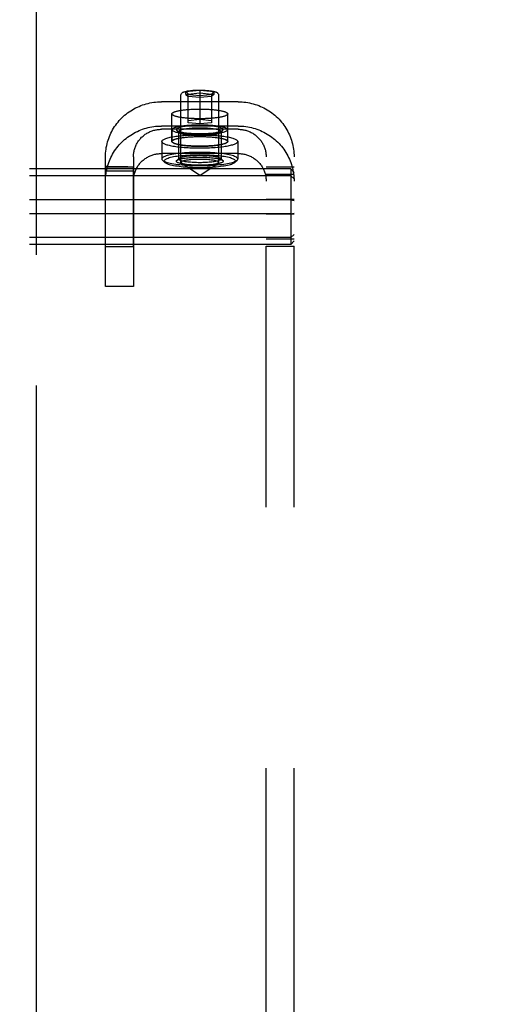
# Model space of a CAD drawing. Header units: inches. Extents: x 0 to 212, y 0 to 138.
# Tile 18 of 33: x 67.89 to 69.99, y 72.98 to 77.39. Entities that reach past the tile are written whole.
import ezdxf

# ---------------------------------------------------------------- set-up
doc = ezdxf.new("R2010")
doc.units = ezdxf.units.IN
doc.header["$LTSCALE"] = 11.6875
doc.header["$MEASUREMENT"] = 0
doc.linetypes.add('HIDDEN', pattern=[0.2, 0.1, -0.1])
doc.linetypes.add('PHANTOM', pattern=[0.8, 0.45, -0.05, 0.1, -0.05, 0.1, -0.05])
doc.layers.get('0').update_dxf_attribs({"linetype": 'CONTINUOUS'})
for name, color, linetype in [('02___PRT_ALL_AXES', 7, 'CONTINUOUS'), ('AVAILABLE_DOOR_SPACE', 7, 'CONTINUOUS'), ('DEFAULT_2', 8, 'HIDDEN'), ('DIMENSIONS', 7, 'CONTINUOUS')]:
    doc.layers.add(name, color=color, linetype=linetype)
doc.styles.get("Standard").update_dxf_attribs({"font": 'arial.ttf'})
doc.dimstyles.new('DIMSTYLE_1', dxfattribs={"dimtxt": 0.9375, "dimasz": 1.25, "dimexe": 0.09, "dimexo": 0.07, "dimgap": 0.0375, "dimtad": 0, "dimtih": 1, "dimtoh": 1, "dimzin": 4, "dimdsep": 46, "dimtxsty": 'Standard', "dimblk": '_FILLED', "dimblk1": '_FILLED', "dimblk2": '_FILLED', "dimcen": 0.09, "dimazin": 1, "dimtfac": 1, "dimtdec": 3, "dimtofl": 0, "dimtmove": 0, "dimatfit": 3, "dimldrblk": '_FILLED', "dimfxl": 0, "dimtolj": 1, "dimtzin": 4, "dimarcsym": 0})

# ---------------------------------------------------------------- blocks, each defined once
blk = doc.blocks.new('_FILLED')
at = {"color": 0, "linetype": 'ByBlock'}
blk.add_solid([(0, 0), (-1, 0.2), (-1, -0.2)], dxfattribs=at)
blk = doc.blocks.new('*D8')
at = {"layer": 'DIMENSIONS', "color": 2, "linetype": 'Continuous'}
for p, q in [((67.965, 86.5326), (77.4519, 86.5326)), ((91.1525, 86.5326), (81.6655, 86.5326))]:
    blk.add_line(p, q, dxfattribs=at)
at = {"layer": 'DIMENSIONS', "color": 2, "linetype": 'Continuous', "xscale": 1.25, "yscale": 1.25, "zscale": 1.25, "rotation": 180}
blk.add_blockref('_FILLED', (67.965, 86.5326), dxfattribs=at)
at = {"layer": 'DIMENSIONS', "color": 2, "linetype": 'Continuous', "xscale": 1.25, "yscale": 1.25, "zscale": 1.25}
blk.add_blockref('_FILLED', (91.1525, 86.5326), dxfattribs=at)
at = {"layer": 'DIMENSIONS', "color": 2, "linetype": 'Continuous', "insert": (79.5587, 87.0014), "char_height": 0.9375, "width": 3.276022, "attachment_point": 2, "line_spacing_factor": 0.9}
blk.add_mtext('23.19', dxfattribs=at)

msp = doc.modelspace()

# ---------------------------------------------------------------- linework, layer by layer
at = {"layer": '02___PRT_ALL_AXES', "color": 8, "linetype": 'HIDDEN'}
for p, q in [((68.572, 76.8455), (68.572, 76.9686)), ((68.822, 76.8455), (68.822, 76.9686)), ((68.5725, 76.8987), (68.5725, 76.8455)), ((68.8215, 76.8987), (68.8215, 76.8455)), ((68.527, 76.8455), (68.527, 76.7668)), ((68.867, 76.8455), (68.867, 76.7668)), ((68.275, 76.7317), (68.4, 76.7317)), ((68.275, 76.7206), (68.2751, 76.7278)), ((68.275, 76.7159), (68.275, 76.7206)), ((68.2751, 76.7278), (68.2751, 76.7303)), ((68.3337, 76.732), (68.3109, 76.7324)), ((68.4, 76.7315), (68.4, 76.7317)), ((68.4, 76.7274), (68.4, 76.7291)), ((68.4, 76.7253), (68.4, 76.7274)), ((68.4, 76.7168), (68.4, 76.7253)), ((68.275, 76.3731), (68.275, 76.7159)), ((68.275, 76.7132), (68.4, 76.7132)), ((68.4, 76.3731), (68.4, 76.7168)), ((68.4, 76.3731), (68.275, 76.3731))]:
    msp.add_line(p, q, dxfattribs=at)
for points in [[(68.572, 76.9686), (68.5721, 76.9695), (68.5724, 76.9704), (68.5729, 76.9713), (68.5737, 76.9722), (68.5746, 76.9731), (68.5758, 76.974), (68.5772, 76.9748), (68.5787, 76.9757), (68.5805, 76.9765), (68.5825, 76.9774), (68.5847, 76.9782), (68.587, 76.979), (68.5896, 76.9798), (68.5923, 76.9805), (68.5952, 76.9813), (68.5983, 76.982), (68.6016, 76.9827), (68.605, 76.9833), (68.6086, 76.984), (68.6123, 76.9846), (68.6162, 76.9852), (68.6202, 76.9858), (68.6243, 76.9863), (68.6286, 76.9868), (68.633, 76.9873), (68.6375, 76.9877), (68.6421, 76.9881), (68.6467, 76.9885), (68.6515, 76.9889), (68.6564, 76.9892), (68.6613, 76.9894), (68.6663, 76.9897), (68.6713, 76.9899), (68.6764, 76.9901), (68.6815, 76.9902), (68.6866, 76.9903), (68.6918, 76.9903), (68.697, 76.9903)], [(68.697, 76.9903), (68.7021, 76.9903), (68.7073, 76.9903), (68.7124, 76.9902), (68.7175, 76.9901), (68.7226, 76.9899), (68.7276, 76.9897), (68.7326, 76.9894), (68.7375, 76.9892), (68.7424, 76.9889), (68.7472, 76.9885), (68.7519, 76.9881), (68.7565, 76.9877), (68.7609, 76.9873), (68.7653, 76.9868), (68.7696, 76.9863), (68.7737, 76.9858), (68.7777, 76.9852), (68.7816, 76.9846), (68.7853, 76.984), (68.7889, 76.9833), (68.7923, 76.9827), (68.7956, 76.982), (68.7987, 76.9813), (68.8016, 76.9805), (68.8043, 76.9798), (68.8069, 76.979), (68.8093, 76.9782), (68.8114, 76.9774), (68.8134, 76.9765), (68.8152, 76.9757), (68.8168, 76.9748), (68.8181, 76.974), (68.8193, 76.9731), (68.8203, 76.9722), (68.821, 76.9713), (68.8215, 76.9704), (68.8219, 76.9695), (68.822, 76.9686)], [(68.697, 76.9469), (68.6918, 76.947), (68.6866, 76.947), (68.6815, 76.9471), (68.6764, 76.9472), (68.6713, 76.9474), (68.6663, 76.9476), (68.6613, 76.9478), (68.6564, 76.9481), (68.6515, 76.9484), (68.6467, 76.9488), (68.6421, 76.9491), (68.6375, 76.9496), (68.633, 76.95), (68.6286, 76.9505), (68.6243, 76.951), (68.6202, 76.9515), (68.6162, 76.9521), (68.6123, 76.9527), (68.6086, 76.9533), (68.605, 76.9539), (68.6016, 76.9546), (68.5983, 76.9553), (68.5952, 76.956), (68.5923, 76.9568), (68.5896, 76.9575), (68.587, 76.9583), (68.5847, 76.9591), (68.5825, 76.9599), (68.5805, 76.9608), (68.5787, 76.9616), (68.5772, 76.9624), (68.5758, 76.9633), (68.5746, 76.9642), (68.5737, 76.9651), (68.5729, 76.966), (68.5724, 76.9668), (68.5721, 76.9677), (68.572, 76.9686)], [(68.822, 76.9686), (68.8219, 76.9677), (68.8215, 76.9668), (68.821, 76.966), (68.8203, 76.9651), (68.8193, 76.9642), (68.8181, 76.9633), (68.8168, 76.9624), (68.8152, 76.9616), (68.8134, 76.9608), (68.8114, 76.9599), (68.8093, 76.9591), (68.8069, 76.9583), (68.8043, 76.9575), (68.8016, 76.9568), (68.7987, 76.956), (68.7956, 76.9553), (68.7923, 76.9546), (68.7889, 76.9539), (68.7853, 76.9533), (68.7816, 76.9527), (68.7777, 76.9521), (68.7737, 76.9515), (68.7696, 76.951), (68.7653, 76.9505), (68.7609, 76.95), (68.7565, 76.9496), (68.7519, 76.9491), (68.7472, 76.9488), (68.7424, 76.9484), (68.7375, 76.9481), (68.7326, 76.9478), (68.7276, 76.9476), (68.7226, 76.9474), (68.7175, 76.9472), (68.7124, 76.9471), (68.7073, 76.947), (68.7021, 76.947), (68.697, 76.9469)], [(68.5725, 76.8987), (68.5727, 76.9), (68.5734, 76.9013), (68.5745, 76.9026), (68.5761, 76.9039), (68.5781, 76.9052), (68.5805, 76.9064), (68.5834, 76.9076), (68.5867, 76.9088), (68.5904, 76.9099), (68.5945, 76.911), (68.599, 76.9121), (68.6038, 76.9131), (68.6089, 76.914), (68.6144, 76.9149), (68.6202, 76.9157), (68.6262, 76.9165), (68.6326, 76.9172), (68.6391, 76.9179), (68.6459, 76.9184), (68.6528, 76.9189), (68.6599, 76.9194), (68.6672, 76.9197), (68.6745, 76.92), (68.682, 76.9202), (68.6894, 76.9203), (68.697, 76.9203), (68.7045, 76.9203), (68.712, 76.9202), (68.7194, 76.92), (68.7268, 76.9197), (68.734, 76.9194), (68.7411, 76.9189), (68.7481, 76.9184), (68.7548, 76.9179), (68.7614, 76.9172), (68.7677, 76.9165), (68.7737, 76.9157), (68.7795, 76.9149), (68.785, 76.914), (68.7901, 76.9131), (68.795, 76.9121), (68.7994, 76.911), (68.8035, 76.9099), (68.8072, 76.9088), (68.8105, 76.9076), (68.8134, 76.9064), (68.8158, 76.9052), (68.8178, 76.9039), (68.8194, 76.9026), (68.8206, 76.9013), (68.8212, 76.9), (68.8215, 76.8987)], [(68.5725, 76.8987), (68.5727, 76.8974), (68.5734, 76.8961), (68.5745, 76.8948), (68.5761, 76.8935), (68.5781, 76.8923), (68.5805, 76.8911), (68.5834, 76.8898), (68.5867, 76.8887), (68.5904, 76.8875), (68.5945, 76.8864), (68.599, 76.8854), (68.6038, 76.8844), (68.6089, 76.8834), (68.6144, 76.8825), (68.6202, 76.8817), (68.6262, 76.8809), (68.6326, 76.8802), (68.6391, 76.8796), (68.6459, 76.879), (68.6528, 76.8785), (68.6599, 76.8781), (68.6672, 76.8777), (68.6745, 76.8775), (68.682, 76.8773), (68.6894, 76.8771), (68.697, 76.8771), (68.7045, 76.8771), (68.712, 76.8773), (68.7194, 76.8775), (68.7268, 76.8777), (68.734, 76.8781), (68.7411, 76.8785), (68.7481, 76.879), (68.7548, 76.8796), (68.7614, 76.8802), (68.7677, 76.8809), (68.7737, 76.8817), (68.7795, 76.8825), (68.785, 76.8834), (68.7901, 76.8844), (68.795, 76.8854), (68.7994, 76.8864), (68.8035, 76.8875), (68.8072, 76.8887), (68.8105, 76.8898), (68.8134, 76.8911), (68.8158, 76.8923), (68.8178, 76.8935), (68.8194, 76.8948), (68.8206, 76.8961), (68.8212, 76.8974), (68.8215, 76.8987)], [(68.527, 76.8455), (68.5272, 76.8471), (68.5279, 76.8486), (68.5291, 76.8502), (68.5307, 76.8517), (68.5328, 76.8532), (68.5353, 76.8547), (68.5383, 76.8561), (68.5417, 76.8575), (68.5455, 76.8589), (68.5497, 76.8603), (68.5544, 76.8616), (68.5594, 76.8629), (68.5648, 76.8641), (68.5706, 76.8653), (68.5768, 76.8664), (68.5832, 76.8675), (68.59, 76.8685), (68.597, 76.8694), (68.6044, 76.8703), (68.612, 76.8711), (68.6198, 76.8718), (68.6278, 76.8725), (68.636, 76.8731), (68.6444, 76.8736), (68.653, 76.8741), (68.6616, 76.8744), (68.6704, 76.8747), (68.6792, 76.8749), (68.6881, 76.875), (68.697, 76.8751), (68.7059, 76.875), (68.7147, 76.8749), (68.7236, 76.8747), (68.7323, 76.8744), (68.741, 76.8741), (68.7495, 76.8736), (68.7579, 76.8731), (68.7661, 76.8725), (68.7741, 76.8718), (68.782, 76.8711), (68.7895, 76.8703), (68.7969, 76.8694), (68.8039, 76.8685), (68.8107, 76.8675), (68.8172, 76.8664), (68.8233, 76.8653), (68.8291, 76.8641), (68.8345, 76.8629), (68.8395, 76.8616), (68.8442, 76.8603), (68.8484, 76.8589), (68.8523, 76.8575), (68.8557, 76.8561), (68.8586, 76.8547), (68.8612, 76.8532), (68.8632, 76.8517), (68.8649, 76.8502), (68.866, 76.8486), (68.8667, 76.8471), (68.867, 76.8455)], [(68.572, 76.8455), (68.5721, 76.8464), (68.5724, 76.8473), (68.5729, 76.8482), (68.5737, 76.8491), (68.5746, 76.85), (68.5758, 76.8509), (68.5772, 76.8517), (68.5787, 76.8526), (68.5805, 76.8534), (68.5825, 76.8543), (68.5847, 76.8551), (68.587, 76.8559), (68.5896, 76.8567), (68.5923, 76.8574), (68.5952, 76.8582), (68.5983, 76.8589), (68.6016, 76.8596), (68.605, 76.8602), (68.6086, 76.8609), (68.6123, 76.8615), (68.6162, 76.8621), (68.6202, 76.8627), (68.6243, 76.8632), (68.6286, 76.8637), (68.633, 76.8642), (68.6375, 76.8646), (68.6421, 76.865), (68.6467, 76.8654), (68.6515, 76.8658), (68.6564, 76.8661), (68.6613, 76.8663), (68.6663, 76.8666), (68.6713, 76.8668), (68.6764, 76.8669), (68.6815, 76.8671), (68.6866, 76.8672), (68.6918, 76.8672), (68.697, 76.8672)], [(68.5725, 76.8455), (68.5727, 76.8468), (68.5734, 76.8481), (68.5745, 76.8494), (68.5761, 76.8507), (68.5781, 76.852), (68.5805, 76.8532), (68.5834, 76.8544), (68.5867, 76.8556), (68.5904, 76.8567), (68.5945, 76.8578), (68.599, 76.8589), (68.6038, 76.8599), (68.6089, 76.8608), (68.6144, 76.8617), (68.6202, 76.8626), (68.6262, 76.8633), (68.6326, 76.864), (68.6391, 76.8647), (68.6459, 76.8653), (68.6528, 76.8658), (68.6599, 76.8662), (68.6672, 76.8665), (68.6745, 76.8668), (68.682, 76.867), (68.6894, 76.8671), (68.697, 76.8672), (68.7045, 76.8671), (68.712, 76.867), (68.7194, 76.8668), (68.7268, 76.8665), (68.734, 76.8662), (68.7411, 76.8658), (68.7481, 76.8653), (68.7548, 76.8647), (68.7614, 76.864), (68.7677, 76.8633), (68.7737, 76.8626), (68.7795, 76.8617), (68.785, 76.8608), (68.7901, 76.8599), (68.795, 76.8589), (68.7994, 76.8578), (68.8035, 76.8567), (68.8072, 76.8556), (68.8105, 76.8544), (68.8134, 76.8532), (68.8158, 76.852), (68.8178, 76.8507), (68.8194, 76.8494), (68.8206, 76.8481), (68.8212, 76.8468), (68.8215, 76.8455)], [(68.697, 76.8672), (68.7021, 76.8672), (68.7073, 76.8672), (68.7124, 76.8671), (68.7175, 76.8669), (68.7226, 76.8668), (68.7276, 76.8666), (68.7326, 76.8663), (68.7375, 76.8661), (68.7424, 76.8658), (68.7472, 76.8654), (68.7519, 76.865), (68.7565, 76.8646), (68.7609, 76.8642), (68.7653, 76.8637), (68.7696, 76.8632), (68.7737, 76.8627), (68.7777, 76.8621), (68.7816, 76.8615), (68.7853, 76.8609), (68.7889, 76.8602), (68.7923, 76.8596), (68.7956, 76.8589), (68.7987, 76.8582), (68.8016, 76.8574), (68.8043, 76.8567), (68.8069, 76.8559), (68.8093, 76.8551), (68.8114, 76.8543), (68.8134, 76.8534), (68.8152, 76.8526), (68.8168, 76.8517), (68.8181, 76.8509), (68.8193, 76.85), (68.8203, 76.8491), (68.821, 76.8482), (68.8215, 76.8473), (68.8219, 76.8464), (68.822, 76.8455)], [(68.527, 76.8455), (68.5272, 76.844), (68.5279, 76.8425), (68.5291, 76.8409), (68.5307, 76.8394), (68.5328, 76.8379), (68.5353, 76.8364), (68.5383, 76.835), (68.5417, 76.8335), (68.5455, 76.8321), (68.5497, 76.8308), (68.5544, 76.8295), (68.5594, 76.8282), (68.5648, 76.827), (68.5706, 76.8258), (68.5768, 76.8247), (68.5832, 76.8236), (68.59, 76.8226), (68.597, 76.8217), (68.6044, 76.8208), (68.612, 76.82), (68.6198, 76.8192), (68.6278, 76.8186), (68.636, 76.818), (68.6444, 76.8175), (68.653, 76.817), (68.6616, 76.8167), (68.6704, 76.8164), (68.6792, 76.8162), (68.6881, 76.8161), (68.697, 76.816), (68.7059, 76.8161), (68.7147, 76.8162), (68.7236, 76.8164), (68.7323, 76.8167), (68.741, 76.817), (68.7495, 76.8175), (68.7579, 76.818), (68.7661, 76.8186), (68.7741, 76.8192), (68.782, 76.82), (68.7895, 76.8208), (68.7969, 76.8217), (68.8039, 76.8226), (68.8107, 76.8236), (68.8172, 76.8247), (68.8233, 76.8258), (68.8291, 76.827), (68.8345, 76.8282), (68.8395, 76.8295), (68.8442, 76.8308), (68.8484, 76.8321), (68.8523, 76.8335), (68.8557, 76.835), (68.8586, 76.8364), (68.8612, 76.8379), (68.8632, 76.8394), (68.8649, 76.8409), (68.866, 76.8425), (68.8667, 76.844), (68.867, 76.8455)], [(68.697, 76.8238), (68.6918, 76.8239), (68.6866, 76.8239), (68.6815, 76.824), (68.6764, 76.8241), (68.6713, 76.8243), (68.6663, 76.8245), (68.6613, 76.8247), (68.6564, 76.825), (68.6515, 76.8253), (68.6467, 76.8257), (68.6421, 76.826), (68.6375, 76.8264), (68.633, 76.8269), (68.6286, 76.8274), (68.6243, 76.8279), (68.6202, 76.8284), (68.6162, 76.829), (68.6123, 76.8296), (68.6086, 76.8302), (68.605, 76.8308), (68.6016, 76.8315), (68.5983, 76.8322), (68.5952, 76.8329), (68.5923, 76.8337), (68.5896, 76.8344), (68.587, 76.8352), (68.5847, 76.836), (68.5825, 76.8368), (68.5805, 76.8376), (68.5787, 76.8385), (68.5772, 76.8393), (68.5758, 76.8402), (68.5746, 76.8411), (68.5737, 76.842), (68.5729, 76.8429), (68.5724, 76.8437), (68.5721, 76.8446), (68.572, 76.8455)], [(68.5725, 76.8455), (68.5727, 76.8442), (68.5734, 76.8429), (68.5745, 76.8416), (68.5761, 76.8404), (68.5781, 76.8391), (68.5805, 76.8379), (68.5834, 76.8367), (68.5867, 76.8355), (68.5904, 76.8344), (68.5945, 76.8333), (68.599, 76.8322), (68.6038, 76.8312), (68.6089, 76.8303), (68.6144, 76.8294), (68.6202, 76.8285), (68.6262, 76.8277), (68.6326, 76.827), (68.6391, 76.8264), (68.6459, 76.8258), (68.6528, 76.8253), (68.6599, 76.8249), (68.6672, 76.8245), (68.6745, 76.8243), (68.682, 76.8241), (68.6894, 76.824), (68.697, 76.8239), (68.7045, 76.824), (68.712, 76.8241), (68.7194, 76.8243), (68.7268, 76.8245), (68.734, 76.8249), (68.7411, 76.8253), (68.7481, 76.8258), (68.7548, 76.8264), (68.7614, 76.827), (68.7677, 76.8277), (68.7737, 76.8285), (68.7795, 76.8294), (68.785, 76.8303), (68.7901, 76.8312), (68.795, 76.8322), (68.7994, 76.8333), (68.8035, 76.8344), (68.8072, 76.8355), (68.8105, 76.8367), (68.8134, 76.8379), (68.8158, 76.8391), (68.8178, 76.8404), (68.8194, 76.8416), (68.8206, 76.8429), (68.8212, 76.8442), (68.8215, 76.8455)], [(68.822, 76.8455), (68.8219, 76.8446), (68.8215, 76.8437), (68.821, 76.8429), (68.8203, 76.842), (68.8193, 76.8411), (68.8181, 76.8402), (68.8168, 76.8393), (68.8152, 76.8385), (68.8134, 76.8376), (68.8114, 76.8368), (68.8093, 76.836), (68.8069, 76.8352), (68.8043, 76.8344), (68.8016, 76.8337), (68.7987, 76.8329), (68.7956, 76.8322), (68.7923, 76.8315), (68.7889, 76.8308), (68.7853, 76.8302), (68.7816, 76.8296), (68.7777, 76.829), (68.7737, 76.8284), (68.7696, 76.8279), (68.7653, 76.8274), (68.7609, 76.8269), (68.7565, 76.8264), (68.7519, 76.826), (68.7472, 76.8257), (68.7424, 76.8253), (68.7375, 76.825), (68.7326, 76.8247), (68.7276, 76.8245), (68.7226, 76.8243), (68.7175, 76.8241), (68.7124, 76.824), (68.7073, 76.8239), (68.7021, 76.8239), (68.697, 76.8238)], [(68.275, 76.7331), (68.275, 76.733), (68.275, 76.7327), (68.275, 76.7323), (68.275, 76.7317)], [(68.2751, 76.7303), (68.2751, 76.7313), (68.2751, 76.732), (68.2751, 76.7325), (68.275, 76.7329), (68.275, 76.733), (68.275, 76.7331)], [(68.3109, 76.7324), (68.2867, 76.7328), (68.275, 76.7331)], [(68.375, 76.7317), (68.3652, 76.7317), (68.3551, 76.7318), (68.3446, 76.7319), (68.3337, 76.732)], [(68.4, 76.7291), (68.4, 76.7297), (68.4, 76.7303), (68.4, 76.7315)]]:
    msp.add_lwpolyline(points, dxfattribs=at)
at = {"layer": 'AVAILABLE_DOOR_SPACE', "color": 4, "linetype": 'PHANTOM'}
msp.add_line((67.965, 103.8031), (67.965, 47.5531), dxfattribs=at)
at = {"layer": 'DEFAULT_2', "color": 8, "linetype": 'HIDDEN'}
for p, q in [((68.6345, 77.0685), (68.697, 77.0748)), ((68.697, 77.0748), (68.697, 76.9237)), ((68.697, 77.0748), (68.7595, 77.0685)), ((68.6125, 76.752), (68.6125, 77.0523)), ((68.6345, 77.056), (68.6345, 77.0685)), ((68.6345, 77.0685), (68.6445, 77.0577)), ((68.697, 77.0497), (68.6345, 77.056)), ((68.6345, 77.056), (68.6445, 77.0471)), ((68.6445, 77.0577), (68.697, 77.0629)), ((68.6445, 76.929), (68.6445, 77.0577)), ((68.697, 77.0419), (68.6445, 77.0471)), ((68.697, 77.0629), (68.7495, 77.0577)), ((68.7595, 77.056), (68.697, 77.0497)), ((68.7495, 77.0471), (68.697, 77.0419)), ((68.7595, 77.0685), (68.7495, 77.0577)), ((68.7495, 77.0577), (68.7495, 76.929)), ((68.7595, 77.056), (68.7495, 77.0471)), ((68.7595, 77.0685), (68.7595, 77.056)), ((68.7815, 76.752), (68.7815, 77.0523)), ((68.869, 77.0229), (68.525, 77.0229)), ((68.6445, 76.9395), (68.697, 76.9448)), ((68.697, 76.9448), (68.7495, 76.9395)), ((68.869, 76.9144), (68.525, 76.9144)), ((68.869, 76.8998), (68.525, 76.8998)), ((68.6034, 76.886), (68.5936, 76.8955)), ((68.697, 76.9237), (68.6445, 76.929)), ((68.7495, 76.929), (68.697, 76.9237)), ((68.7905, 76.886), (68.8003, 76.8955)), ((68.602, 76.8889), (68.602, 76.7668)), ((68.792, 76.8889), (68.792, 76.7668)), ((68.275, 76.1956), (68.275, 76.7767)), ((68.4, 76.7767), (68.4, 76.1956)), ((68.869, 76.7913), (68.525, 76.7913)), ((68.5395, 76.752), (68.5296, 76.7615)), ((68.6034, 76.7697), (68.5936, 76.7601)), ((68.7905, 76.7697), (68.8003, 76.7601)), ((68.8545, 76.752), (68.8643, 76.7615)), ((68.994, 70.5329), (68.994, 76.7767)), ((69.119, 70.5329), (69.119, 76.7767)), ((69.104, 76.7226), (65.634, 76.7226)), ((68.697, 76.6929), (68.6151, 76.7483)), ((68.697, 76.6929), (68.7788, 76.7483)), ((69.119, 76.7307), (68.994, 76.7307)), ((69.104, 76.7226), (69.104, 76.3835)), ((69.104, 76.7226), (69.119, 76.7063)), ((69.104, 76.6913), (65.634, 76.6913)), ((69.119, 76.6979), (68.994, 76.6979)), ((69.104, 76.6913), (69.119, 76.678)), ((69.119, 76.5859), (68.994, 76.5859)), ((69.104, 76.5844), (65.634, 76.5844)), ((69.104, 76.5844), (69.119, 76.5814)), ((69.104, 76.5217), (65.634, 76.5217)), ((69.119, 76.5202), (68.994, 76.5202)), ((69.104, 76.5217), (69.119, 76.5247)), ((69.104, 76.4148), (65.634, 76.4148)), ((69.104, 76.4148), (69.119, 76.4281)), ((69.104, 76.3835), (65.634, 76.3835)), ((69.119, 76.4082), (68.994, 76.4082)), ((69.119, 76.3754), (68.994, 76.3754)), ((69.104, 76.3835), (69.119, 76.3998)), ((68.4, 76.1956), (68.275, 76.1956))]:
    msp.add_line(p, q, dxfattribs=at)
for points in [[(68.6125, 77.0523), (68.6126, 77.0541), (68.613, 77.0559), (68.6136, 77.0576), (68.6145, 77.0593), (68.6157, 77.0607), (68.617, 77.0621), (68.6184, 77.0633), (68.62, 77.0644), (68.6218, 77.0654), (68.6237, 77.0663), (68.6259, 77.0672), (68.6283, 77.068), (68.6311, 77.0688), (68.6343, 77.0697), (68.638, 77.0705), (68.6422, 77.0713), (68.6468, 77.072), (68.6518, 77.0727), (68.6569, 77.0733), (68.6623, 77.0738), (68.6678, 77.0743), (68.6734, 77.0746), (68.6792, 77.0749), (68.6851, 77.0751), (68.691, 77.0752), (68.697, 77.0753)], [(68.697, 77.0753), (68.703, 77.0752), (68.709, 77.0751), (68.715, 77.0749), (68.7209, 77.0746), (68.7266, 77.0742), (68.7322, 77.0738), (68.7376, 77.0733), (68.7428, 77.0726), (68.7478, 77.0719), (68.7524, 77.0712), (68.7565, 77.0704), (68.7601, 77.0695), (68.7632, 77.0687), (68.766, 77.0679), (68.7683, 77.067), (68.7705, 77.0662), (68.7724, 77.0653), (68.7741, 77.0643), (68.7756, 77.0632), (68.777, 77.062), (68.7783, 77.0607), (68.7794, 77.0592), (68.7803, 77.0576), (68.7809, 77.0559), (68.7813, 77.0542), (68.7815, 77.0523)], [(68.275, 76.7767), (68.2751, 76.7851), (68.2755, 76.7935), (68.2763, 76.8019), (68.2773, 76.8102), (68.2786, 76.8185), (68.2802, 76.8268), (68.2821, 76.835), (68.2842, 76.8431), (68.2867, 76.8512), (68.2894, 76.8591), (68.2924, 76.867), (68.2956, 76.8748), (68.2992, 76.8824), (68.303, 76.8899), (68.307, 76.8973), (68.3113, 76.9046), (68.3159, 76.9117), (68.3207, 76.9187), (68.3258, 76.9255), (68.331, 76.9321), (68.3365, 76.9385), (68.3423, 76.9448), (68.3482, 76.9508), (68.3543, 76.9566), (68.3607, 76.9623), (68.3672, 76.9677), (68.3739, 76.9729), (68.3808, 76.9778), (68.3879, 76.9826), (68.3951, 76.9871), (68.4024, 76.9913), (68.4099, 76.9953), (68.4176, 76.999), (68.4254, 77.0025), (68.4332, 77.0057), (68.4412, 77.0087), (68.4493, 77.0114), (68.4575, 77.0138), (68.4658, 77.0159), (68.4741, 77.0178), (68.4825, 77.0193), (68.4909, 77.0206), (68.4994, 77.0216), (68.5079, 77.0223), (68.5164, 77.0228), (68.525, 77.0229)], [(68.869, 77.0229), (68.8775, 77.0228), (68.886, 77.0223), (68.8945, 77.0216), (68.903, 77.0206), (68.9114, 77.0193), (68.9198, 77.0178), (68.9282, 77.0159), (68.9364, 77.0138), (68.9446, 77.0114), (68.9527, 77.0087), (68.9606, 77.0057), (68.9685, 77.0025), (68.9763, 76.9991), (68.9839, 76.9953), (68.9915, 76.9913), (68.9988, 76.9871), (69.0061, 76.9826), (69.0131, 76.9779), (69.02, 76.9729), (69.0267, 76.9677), (69.0333, 76.9623), (69.0396, 76.9566), (69.0457, 76.9508), (69.0517, 76.9447), (69.0574, 76.9385), (69.0629, 76.9321), (69.0682, 76.9255), (69.0732, 76.9187), (69.078, 76.9117), (69.0826, 76.9046), (69.0869, 76.8974), (69.0909, 76.89), (69.0947, 76.8824), (69.0983, 76.8748), (69.1015, 76.867), (69.1045, 76.8592), (69.1072, 76.8512), (69.1097, 76.8431), (69.1118, 76.835), (69.1137, 76.8268), (69.1153, 76.8185), (69.1166, 76.8102), (69.1176, 76.8019), (69.1184, 76.7935), (69.1188, 76.7851), (69.119, 76.7767)], [(68.275, 76.6682), (68.2751, 76.6766), (68.2755, 76.685), (68.2763, 76.6933), (68.2773, 76.7017), (68.2786, 76.71), (68.2802, 76.7183), (68.2821, 76.7265), (68.2842, 76.7346), (68.2867, 76.7426), (68.2894, 76.7506), (68.2924, 76.7585), (68.2956, 76.7662), (68.2992, 76.7739), (68.303, 76.7814), (68.307, 76.7888), (68.3113, 76.7961), (68.3159, 76.8032), (68.3207, 76.8101), (68.3258, 76.8169), (68.331, 76.8235), (68.3365, 76.83), (68.3423, 76.8362), (68.3482, 76.8423), (68.3543, 76.8481), (68.3607, 76.8537), (68.3672, 76.8592), (68.3739, 76.8644), (68.3808, 76.8693), (68.3879, 76.874), (68.3951, 76.8785), (68.4024, 76.8828), (68.4099, 76.8868), (68.4176, 76.8905), (68.4254, 76.894), (68.4332, 76.8972), (68.4412, 76.9002), (68.4493, 76.9028), (68.4575, 76.9052), (68.4658, 76.9074), (68.4741, 76.9092), (68.4825, 76.9108), (68.4909, 76.9121), (68.4994, 76.9131), (68.5079, 76.9138), (68.5164, 76.9142), (68.525, 76.9144)], [(68.4, 76.7767), (68.4, 76.7809), (68.4002, 76.7851), (68.4006, 76.7893), (68.4011, 76.7935), (68.4018, 76.7976), (68.4026, 76.8017), (68.4035, 76.8059), (68.4046, 76.8099), (68.4058, 76.8139), (68.4072, 76.8179), (68.4087, 76.8219), (68.4103, 76.8257), (68.4121, 76.8296), (68.414, 76.8333), (68.416, 76.837), (68.4181, 76.8407), (68.4204, 76.8442), (68.4228, 76.8477), (68.4254, 76.8511), (68.428, 76.8544), (68.4307, 76.8576), (68.4336, 76.8607), (68.4366, 76.8638), (68.4396, 76.8667), (68.4428, 76.8695), (68.4461, 76.8722), (68.4494, 76.8748), (68.4529, 76.8773), (68.4564, 76.8796), (68.46, 76.8819), (68.4637, 76.884), (68.4674, 76.886), (68.4713, 76.8879), (68.4752, 76.8896), (68.4791, 76.8912), (68.4831, 76.8927), (68.4871, 76.894), (68.4912, 76.8952), (68.4954, 76.8963), (68.4995, 76.8972), (68.5037, 76.898), (68.5079, 76.8987), (68.5122, 76.8992), (68.5164, 76.8995), (68.5207, 76.8997), (68.525, 76.8998)], [(68.802, 76.8987), (68.8017, 76.9001), (68.8008, 76.9014), (68.7994, 76.9027), (68.7974, 76.904), (68.7948, 76.9053), (68.7917, 76.9066), (68.788, 76.9078), (68.7838, 76.909), (68.7792, 76.9101), (68.774, 76.9111), (68.7685, 76.9121), (68.7625, 76.913), (68.7562, 76.9138), (68.7496, 76.9145), (68.7426, 76.9151), (68.7354, 76.9157), (68.728, 76.9161), (68.7204, 76.9165), (68.7126, 76.9167), (68.7048, 76.9169), (68.697, 76.917), (68.6891, 76.9169), (68.6813, 76.9167), (68.6736, 76.9165), (68.666, 76.9161), (68.6585, 76.9157), (68.6513, 76.9151), (68.6443, 76.9145), (68.6377, 76.9138), (68.6314, 76.913), (68.6254, 76.9121), (68.6199, 76.9111), (68.6148, 76.9101), (68.6101, 76.909), (68.6059, 76.9078), (68.6022, 76.9066), (68.5991, 76.9053), (68.5965, 76.904), (68.5945, 76.9027), (68.5931, 76.9014), (68.5922, 76.9001), (68.592, 76.8987)], [(68.592, 76.8987), (68.5922, 76.8974), (68.5931, 76.8961), (68.5936, 76.8955)], [(68.5936, 76.8955), (68.5945, 76.8947), (68.5965, 76.8934), (68.5991, 76.8921), (68.6022, 76.8909), (68.6059, 76.8896), (68.6101, 76.8885), (68.6148, 76.8874), (68.6199, 76.8863), (68.6254, 76.8854), (68.6314, 76.8845), (68.6377, 76.8837), (68.6443, 76.8829), (68.6513, 76.8823), (68.6585, 76.8818), (68.6659, 76.8813), (68.6735, 76.8809), (68.6813, 76.8807), (68.6891, 76.8805), (68.697, 76.8805), (68.7048, 76.8805), (68.7126, 76.8807), (68.7204, 76.8809), (68.728, 76.8813), (68.7354, 76.8818), (68.7426, 76.8823), (68.7496, 76.8829), (68.7562, 76.8837), (68.7625, 76.8845), (68.7685, 76.8854), (68.774, 76.8863), (68.7791, 76.8874), (68.7838, 76.8885), (68.788, 76.8896), (68.7917, 76.8909), (68.7948, 76.8921), (68.7974, 76.8934), (68.7994, 76.8947), (68.8003, 76.8955)], [(68.792, 76.8889), (68.7917, 76.8901), (68.7909, 76.8913), (68.7897, 76.8925), (68.7878, 76.8937), (68.7855, 76.8948), (68.7827, 76.896), (68.7793, 76.8971), (68.7756, 76.8981), (68.7713, 76.8991), (68.7667, 76.9001), (68.7617, 76.9009), (68.7563, 76.9018), (68.7506, 76.9025), (68.7446, 76.9031), (68.7383, 76.9037), (68.7317, 76.9042), (68.725, 76.9046), (68.7181, 76.905), (68.7111, 76.9052), (68.7041, 76.9053), (68.697, 76.9054), (68.6899, 76.9053), (68.6828, 76.9052), (68.6758, 76.905), (68.6689, 76.9046), (68.6622, 76.9042), (68.6557, 76.9037), (68.6494, 76.9031), (68.6433, 76.9025), (68.6376, 76.9018), (68.6322, 76.9009), (68.6272, 76.9001), (68.6226, 76.8991), (68.6184, 76.8981), (68.6146, 76.8971), (68.6112, 76.896), (68.6084, 76.8948), (68.6061, 76.8937), (68.6043, 76.8925), (68.603, 76.8913), (68.6022, 76.8901), (68.602, 76.8889)], [(68.8003, 76.8955), (68.8008, 76.8961), (68.8017, 76.8974), (68.802, 76.8987)], [(68.869, 76.9144), (68.8775, 76.9142), (68.886, 76.9138), (68.8945, 76.9131), (68.903, 76.9121), (68.9114, 76.9108), (68.9198, 76.9092), (68.9282, 76.9074), (68.9364, 76.9052), (68.9446, 76.9028), (68.9527, 76.9002), (68.9606, 76.8972), (68.9685, 76.894), (68.9763, 76.8905), (68.9839, 76.8868), (68.9915, 76.8828), (68.9988, 76.8785), (69.0061, 76.8741), (69.0131, 76.8693), (69.02, 76.8644), (69.0267, 76.8592), (69.0333, 76.8537), (69.0396, 76.8481), (69.0457, 76.8423), (69.0517, 76.8362), (69.0574, 76.83), (69.0629, 76.8235), (69.0682, 76.8169), (69.0732, 76.8101), (69.078, 76.8032), (69.0826, 76.7961), (69.0869, 76.7888), (69.0909, 76.7814), (69.0947, 76.7739), (69.0983, 76.7663), (69.1015, 76.7585), (69.1045, 76.7506), (69.1072, 76.7427), (69.1097, 76.7346), (69.1118, 76.7265), (69.1137, 76.7183), (69.1153, 76.71), (69.1166, 76.7017), (69.1176, 76.6934), (69.1184, 76.685), (69.1188, 76.6766), (69.119, 76.6682)], [(68.869, 76.8998), (68.8732, 76.8997), (68.8775, 76.8995), (68.8817, 76.8992), (68.886, 76.8987), (68.8902, 76.898), (68.8944, 76.8972), (68.8986, 76.8963), (68.9027, 76.8952), (68.9068, 76.894), (68.9108, 76.8927), (68.9148, 76.8912), (68.9187, 76.8896), (68.9226, 76.8879), (68.9265, 76.886), (68.9302, 76.884), (68.9339, 76.8819), (68.9375, 76.8796), (68.941, 76.8773), (68.9445, 76.8748), (68.9478, 76.8722), (68.9511, 76.8695), (68.9543, 76.8667), (68.9573, 76.8637), (68.9603, 76.8607), (68.9632, 76.8576), (68.9659, 76.8544), (68.9686, 76.8511), (68.9711, 76.8477), (68.9735, 76.8442), (68.9758, 76.8407), (68.9779, 76.837), (68.9799, 76.8333), (68.9818, 76.8296), (68.9836, 76.8258), (68.9852, 76.8219), (68.9867, 76.8179), (68.9881, 76.8139), (68.9893, 76.8099), (68.9904, 76.8059), (68.9913, 76.8018), (68.9921, 76.7976), (68.9928, 76.7935), (68.9933, 76.7893), (68.9937, 76.7851), (68.9939, 76.7809), (68.994, 76.7767)], [(68.602, 76.8889), (68.6022, 76.8877), (68.603, 76.8865), (68.6034, 76.886)], [(68.6034, 76.886), (68.6043, 76.8853), (68.6061, 76.8841), (68.6084, 76.8829), (68.6112, 76.8818), (68.6146, 76.8807), (68.6184, 76.8796), (68.6226, 76.8786), (68.6272, 76.8777), (68.6322, 76.8768), (68.6376, 76.876), (68.6433, 76.8753), (68.6494, 76.8746), (68.6556, 76.874), (68.6622, 76.8735), (68.6689, 76.8731), (68.6758, 76.8728), (68.6828, 76.8726), (68.6898, 76.8724), (68.697, 76.8724), (68.7041, 76.8724), (68.7111, 76.8726), (68.7181, 76.8728), (68.725, 76.8731), (68.7317, 76.8735), (68.7383, 76.874), (68.7446, 76.8746), (68.7506, 76.8753), (68.7563, 76.876), (68.7617, 76.8768), (68.7667, 76.8777), (68.7713, 76.8786), (68.7755, 76.8796), (68.7793, 76.8807), (68.7827, 76.8818), (68.7855, 76.8829), (68.7878, 76.8841), (68.7897, 76.8853), (68.7905, 76.886)], [(68.7905, 76.886), (68.7909, 76.8865), (68.7917, 76.8877), (68.792, 76.8889)], [(68.4, 76.6682), (68.4, 76.6724), (68.4002, 76.6766), (68.4006, 76.6808), (68.4011, 76.6849), (68.4018, 76.6891), (68.4026, 76.6932), (68.4035, 76.6973), (68.4046, 76.7014), (68.4058, 76.7054), (68.4072, 76.7094), (68.4087, 76.7133), (68.4103, 76.7172), (68.4121, 76.721), (68.414, 76.7248), (68.416, 76.7285), (68.4181, 76.7321), (68.4204, 76.7357), (68.4228, 76.7392), (68.4254, 76.7426), (68.428, 76.7459), (68.4307, 76.7491), (68.4336, 76.7522), (68.4366, 76.7552), (68.4396, 76.7581), (68.4428, 76.761), (68.4461, 76.7637), (68.4494, 76.7663), (68.4529, 76.7687), (68.4564, 76.7711), (68.46, 76.7734), (68.4637, 76.7755), (68.4674, 76.7775), (68.4713, 76.7793), (68.4752, 76.7811), (68.4791, 76.7827), (68.4831, 76.7842), (68.4871, 76.7855), (68.4912, 76.7867), (68.4954, 76.7878), (68.4995, 76.7887), (68.5037, 76.7895), (68.5079, 76.7901), (68.5122, 76.7906), (68.5164, 76.791), (68.5207, 76.7912), (68.525, 76.7913)], [(68.867, 76.7668), (68.8666, 76.7687), (68.8654, 76.7707), (68.8635, 76.7727), (68.8608, 76.7746), (68.8573, 76.7766), (68.8531, 76.7784), (68.8481, 76.7803), (68.8424, 76.782), (68.8361, 76.7837), (68.829, 76.7853), (68.8214, 76.7869), (68.8132, 76.7883), (68.8044, 76.7896), (68.7952, 76.7908), (68.7855, 76.792), (68.7753, 76.793), (68.7648, 76.7938), (68.754, 76.7946), (68.7429, 76.7952), (68.7316, 76.7957), (68.7202, 76.796), (68.7086, 76.7962), (68.697, 76.7963), (68.6853, 76.7962), (68.6738, 76.796), (68.6623, 76.7957), (68.651, 76.7952), (68.6399, 76.7946), (68.6291, 76.7938), (68.6186, 76.793), (68.6085, 76.792), (68.5987, 76.7908), (68.5895, 76.7896), (68.5807, 76.7883), (68.5725, 76.7869), (68.5649, 76.7853), (68.5579, 76.7837), (68.5515, 76.782), (68.5458, 76.7803), (68.5408, 76.7784), (68.5366, 76.7766), (68.5331, 76.7746), (68.5304, 76.7727), (68.5285, 76.7707), (68.5273, 76.7687), (68.527, 76.7668)], [(68.527, 76.7668), (68.5273, 76.7648), (68.5285, 76.7628), (68.5296, 76.7616)], [(68.5296, 76.7616), (68.5304, 76.7608), (68.5331, 76.7589), (68.5366, 76.757), (68.5408, 76.7551), (68.5458, 76.7532), (68.5515, 76.7515), (68.5579, 76.7498), (68.5649, 76.7482), (68.5725, 76.7466), (68.5807, 76.7452), (68.5895, 76.7439), (68.5987, 76.7427), (68.6084, 76.7416), (68.6186, 76.7406), (68.6291, 76.7397), (68.6399, 76.7389), (68.651, 76.7383), (68.6623, 76.7379), (68.6738, 76.7375), (68.6853, 76.7373), (68.697, 76.7372), (68.7086, 76.7373), (68.7202, 76.7375), (68.7316, 76.7379), (68.7429, 76.7383), (68.754, 76.7389), (68.7648, 76.7397), (68.7753, 76.7406), (68.7855, 76.7416), (68.7952, 76.7427), (68.8044, 76.7439), (68.8132, 76.7452), (68.8214, 76.7466), (68.829, 76.7482), (68.836, 76.7498), (68.8424, 76.7515), (68.8481, 76.7532), (68.8531, 76.7551), (68.8573, 76.7569), (68.8608, 76.7589), (68.8635, 76.7608), (68.8643, 76.7616)], [(68.857, 76.7569), (68.8566, 76.7588), (68.8555, 76.7606), (68.8537, 76.7625), (68.8511, 76.7643), (68.8479, 76.7661), (68.8439, 76.7679), (68.8392, 76.7696), (68.8339, 76.7713), (68.8279, 76.7729), (68.8213, 76.7744), (68.8141, 76.7758), (68.8064, 76.7772), (68.7981, 76.7784), (68.7894, 76.7796), (68.7803, 76.7806), (68.7707, 76.7816), (68.7608, 76.7824), (68.7507, 76.7831), (68.7402, 76.7837), (68.7296, 76.7841), (68.7188, 76.7844), (68.7079, 76.7846), (68.697, 76.7847), (68.686, 76.7846), (68.6751, 76.7844), (68.6643, 76.7841), (68.6537, 76.7837), (68.6433, 76.7831), (68.6331, 76.7824), (68.6232, 76.7816), (68.6137, 76.7806), (68.6045, 76.7796), (68.5958, 76.7784), (68.5876, 76.7772), (68.5798, 76.7758), (68.5727, 76.7744), (68.5661, 76.7729), (68.5601, 76.7713), (68.5547, 76.7696), (68.55, 76.7679), (68.546, 76.7661), (68.5428, 76.7643), (68.5402, 76.7625), (68.5384, 76.7606), (68.5373, 76.7588), (68.537, 76.7569)], [(68.5936, 76.7601), (68.5945, 76.7609), (68.5965, 76.7622), (68.5991, 76.7635), (68.6022, 76.7648), (68.6059, 76.766), (68.6101, 76.7672), (68.6148, 76.7683), (68.6199, 76.7693), (68.6254, 76.7703), (68.6314, 76.7711), (68.6377, 76.772), (68.6443, 76.7727), (68.6513, 76.7733), (68.6585, 76.7739), (68.666, 76.7743), (68.6736, 76.7747), (68.6813, 76.7749), (68.6891, 76.7751), (68.697, 76.7751), (68.7048, 76.7751), (68.7126, 76.7749), (68.7204, 76.7747), (68.728, 76.7743), (68.7354, 76.7739), (68.7426, 76.7733), (68.7496, 76.7727), (68.7562, 76.772), (68.7625, 76.7711), (68.7685, 76.7703), (68.774, 76.7693), (68.7792, 76.7683), (68.7838, 76.7671), (68.788, 76.766), (68.7917, 76.7648), (68.7948, 76.7635), (68.7974, 76.7622), (68.7994, 76.7609), (68.8003, 76.7601)], [(68.602, 76.7668), (68.6022, 76.768), (68.603, 76.7692), (68.6034, 76.7697)], [(68.792, 76.7668), (68.7917, 76.7656), (68.7909, 76.7643), (68.7897, 76.7631), (68.7878, 76.762), (68.7855, 76.7608), (68.7827, 76.7596), (68.7793, 76.7585), (68.7755, 76.7575), (68.7713, 76.7565), (68.7667, 76.7556), (68.7617, 76.7547), (68.7563, 76.7539), (68.7506, 76.7531), (68.7446, 76.7525), (68.7383, 76.7519), (68.7317, 76.7514), (68.725, 76.751), (68.7181, 76.7507), (68.7111, 76.7504), (68.7041, 76.7503), (68.697, 76.7503), (68.6898, 76.7503), (68.6828, 76.7504), (68.6758, 76.7507), (68.6689, 76.751), (68.6622, 76.7514), (68.6556, 76.7519), (68.6494, 76.7525), (68.6433, 76.7531), (68.6376, 76.7539), (68.6322, 76.7547), (68.6272, 76.7556), (68.6226, 76.7565), (68.6184, 76.7575), (68.6146, 76.7585), (68.6112, 76.7596), (68.6084, 76.7608), (68.6061, 76.762), (68.6043, 76.7631), (68.603, 76.7643), (68.6022, 76.7656), (68.602, 76.7668)], [(68.6034, 76.7697), (68.6043, 76.7704), (68.6061, 76.7716), (68.6084, 76.7727), (68.6112, 76.7739), (68.6146, 76.775), (68.6184, 76.776), (68.6226, 76.777), (68.6272, 76.778), (68.6322, 76.7788), (68.6376, 76.7796), (68.6433, 76.7804), (68.6494, 76.781), (68.6557, 76.7816), (68.6622, 76.7821), (68.6689, 76.7825), (68.6758, 76.7828), (68.6828, 76.7831), (68.6899, 76.7832), (68.697, 76.7833), (68.7041, 76.7832), (68.7111, 76.7831), (68.7181, 76.7828), (68.725, 76.7825), (68.7317, 76.7821), (68.7383, 76.7816), (68.7446, 76.781), (68.7506, 76.7804), (68.7563, 76.7796), (68.7617, 76.7788), (68.7667, 76.778), (68.7713, 76.777), (68.7756, 76.776), (68.7793, 76.775), (68.7827, 76.7739), (68.7855, 76.7727), (68.7878, 76.7716), (68.7897, 76.7704), (68.7905, 76.7697)], [(68.6125, 76.752), (68.6127, 76.753), (68.6133, 76.7541), (68.6144, 76.7551), (68.6159, 76.7561), (68.6178, 76.7571), (68.6201, 76.7581), (68.6228, 76.759), (68.6259, 76.7599), (68.6293, 76.7608), (68.6331, 76.7616), (68.6372, 76.7624), (68.6416, 76.7631), (68.6463, 76.7637), (68.6513, 76.7643), (68.6565, 76.7649), (68.6619, 76.7653), (68.6674, 76.7657), (68.6732, 76.7661), (68.679, 76.7663), (68.6849, 76.7665), (68.6909, 76.7666), (68.697, 76.7667)], [(68.697, 76.7667), (68.703, 76.7666), (68.709, 76.7665), (68.7149, 76.7663), (68.7208, 76.7661), (68.7265, 76.7657), (68.7321, 76.7653), (68.7375, 76.7649), (68.7426, 76.7643), (68.7476, 76.7637), (68.7523, 76.7631), (68.7567, 76.7624), (68.7608, 76.7616), (68.7646, 76.7608), (68.768, 76.7599), (68.7711, 76.759), (68.7738, 76.7581), (68.7761, 76.7571), (68.778, 76.7561), (68.7795, 76.7551), (68.7806, 76.7541), (68.7812, 76.753), (68.7815, 76.752)], [(68.7905, 76.7697), (68.7909, 76.7692), (68.7917, 76.768), (68.792, 76.7668)], [(68.8643, 76.7616), (68.8654, 76.7628), (68.8666, 76.7648), (68.867, 76.7668)], [(68.869, 76.7913), (68.8732, 76.7912), (68.8775, 76.791), (68.8817, 76.7906), (68.886, 76.7901), (68.8902, 76.7895), (68.8944, 76.7887), (68.8986, 76.7878), (68.9027, 76.7867), (68.9068, 76.7855), (68.9108, 76.7842), (68.9148, 76.7827), (68.9187, 76.7811), (68.9226, 76.7794), (68.9265, 76.7775), (68.9302, 76.7755), (68.9339, 76.7734), (68.9375, 76.7711), (68.941, 76.7687), (68.9445, 76.7663), (68.9478, 76.7637), (68.9511, 76.761), (68.9543, 76.7581), (68.9573, 76.7552), (68.9603, 76.7522), (68.9632, 76.7491), (68.9659, 76.7459), (68.9686, 76.7426), (68.9711, 76.7392), (68.9735, 76.7357), (68.9758, 76.7321), (68.9779, 76.7285), (68.9799, 76.7248), (68.9818, 76.721), (68.9836, 76.7172), (68.9852, 76.7133), (68.9867, 76.7094), (68.9881, 76.7054), (68.9893, 76.7014), (68.9904, 76.6973), (68.9913, 76.6932), (68.9921, 76.6891), (68.9928, 76.6849), (68.9933, 76.6808), (68.9937, 76.6766), (68.9939, 76.6724), (68.994, 76.6682)], [(68.537, 76.7569), (68.5373, 76.755), (68.5384, 76.7532), (68.5395, 76.752)], [(68.5395, 76.752), (68.5402, 76.7513), (68.5428, 76.7495), (68.546, 76.7477), (68.55, 76.7459), (68.5547, 76.7442), (68.5601, 76.7425), (68.566, 76.7409), (68.5726, 76.7394), (68.5798, 76.738), (68.5876, 76.7366), (68.5958, 76.7354), (68.6045, 76.7342), (68.6137, 76.7332), (68.6232, 76.7323), (68.6331, 76.7314), (68.6433, 76.7307), (68.6537, 76.7302), (68.6643, 76.7297), (68.6751, 76.7294), (68.686, 76.7292), (68.697, 76.7291), (68.7079, 76.7292), (68.7188, 76.7294), (68.7296, 76.7297), (68.7402, 76.7302), (68.7507, 76.7307), (68.7608, 76.7314), (68.7707, 76.7323), (68.7803, 76.7332), (68.7894, 76.7342), (68.7981, 76.7354), (68.8064, 76.7366), (68.8141, 76.738), (68.8213, 76.7394), (68.8279, 76.7409), (68.8339, 76.7425), (68.8392, 76.7442), (68.8439, 76.7459), (68.8479, 76.7477), (68.8511, 76.7495), (68.8537, 76.7513), (68.8545, 76.752)], [(68.592, 76.7569), (68.5922, 76.7582), (68.5931, 76.7596), (68.5936, 76.7601)], [(68.802, 76.7569), (68.8017, 76.7556), (68.8008, 76.7542), (68.7994, 76.7529), (68.7974, 76.7516), (68.7948, 76.7503), (68.7917, 76.749), (68.788, 76.7478), (68.7838, 76.7467), (68.7791, 76.7456), (68.774, 76.7445), (68.7685, 76.7436), (68.7625, 76.7427), (68.7562, 76.7419), (68.7496, 76.7411), (68.7426, 76.7405), (68.7354, 76.7399), (68.728, 76.7395), (68.7204, 76.7391), (68.7126, 76.7389), (68.7048, 76.7387), (68.697, 76.7387), (68.6891, 76.7387), (68.6813, 76.7389), (68.6735, 76.7391), (68.6659, 76.7395), (68.6585, 76.7399), (68.6513, 76.7405), (68.6443, 76.7411), (68.6377, 76.7419), (68.6314, 76.7427), (68.6254, 76.7436), (68.6199, 76.7445), (68.6148, 76.7456), (68.6101, 76.7467), (68.6059, 76.7478), (68.6022, 76.749), (68.5991, 76.7503), (68.5965, 76.7516), (68.5945, 76.7529), (68.5931, 76.7542), (68.5922, 76.7556), (68.592, 76.7569)], [(68.6151, 76.7483), (68.6144, 76.7489), (68.6133, 76.7499), (68.6127, 76.7509), (68.6125, 76.752)], [(68.697, 76.7373), (68.6909, 76.7373), (68.6849, 76.7375), (68.679, 76.7376), (68.6732, 76.7379), (68.6674, 76.7382), (68.6619, 76.7386), (68.6565, 76.7391), (68.6513, 76.7396), (68.6463, 76.7402), (68.6416, 76.7409), (68.6372, 76.7416), (68.6331, 76.7424), (68.6293, 76.7432), (68.6259, 76.744), (68.6228, 76.745), (68.6201, 76.7459), (68.6178, 76.7469), (68.6159, 76.7478), (68.6151, 76.7483)], [(68.7788, 76.7483), (68.778, 76.7478), (68.7761, 76.7469), (68.7738, 76.7459), (68.7711, 76.745), (68.768, 76.744), (68.7646, 76.7432), (68.7608, 76.7424), (68.7567, 76.7416), (68.7523, 76.7409), (68.7476, 76.7402), (68.7426, 76.7396), (68.7375, 76.7391), (68.7321, 76.7386), (68.7265, 76.7382), (68.7208, 76.7379), (68.7149, 76.7376), (68.709, 76.7375), (68.703, 76.7373), (68.697, 76.7373)], [(68.7815, 76.752), (68.7812, 76.7509), (68.7806, 76.7499), (68.7795, 76.7489), (68.7788, 76.7483)], [(68.8003, 76.7601), (68.8008, 76.7596), (68.8017, 76.7582), (68.802, 76.7569)], [(68.8545, 76.752), (68.8555, 76.7532), (68.8566, 76.755), (68.857, 76.7569)]]:
    msp.add_lwpolyline(points, dxfattribs=at)

# ---------------------------------------------------------------- dimensions: what is measured, and where the dimension line sits
at = {"layer": 'DIMENSIONS', "color": 2, "linetype": 'Continuous'}
dim = msp.add_linear_dim(base=(67.965, 86.5326), p1=(91.1525, 76.5531), p2=(67.965, 103.8031), angle=180, dimstyle='DIMSTYLE_1', dxfattribs=at)
dim.commit()
dim.dimension.update_dxf_attribs({"geometry": '*D8', "text_midpoint": (79.5463, 86.5274), "dimtype": 160})

doc.saveas('drawing.dxf')
